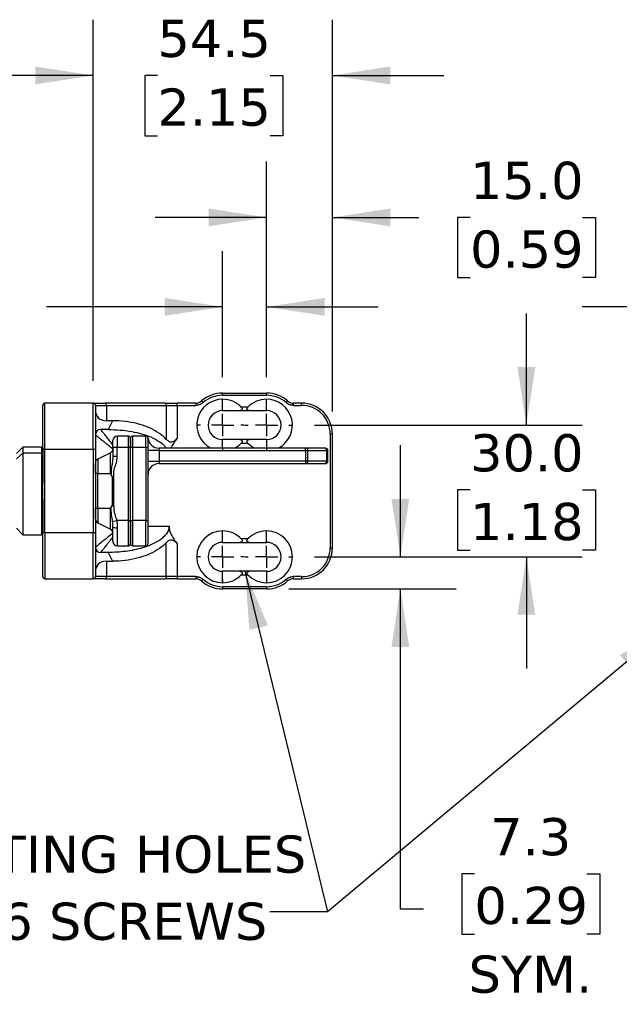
# Model space of a CAD drawing. Header units: millimetres. Extents: x 25 to 1092, y 25 to 838.
# Tile 65 of 81: x 695 to 832, y 461 to 685. Entities that reach past the tile are written whole.
import ezdxf

# ---------------------------------------------------------------- set-up
doc = ezdxf.new("R2010")
doc.units = ezdxf.units.MM
doc.header["$LTSCALE"] = 4
doc.linetypes.add('SLD-Center', pattern=[19.05, 15.24, -1.27, 1.27, -1.27])
doc.linetypes.add('SLD-Solid', pattern=[0])
doc.layers.add('CENTER', color=40, linetype='SLD-Center')
doc.layers.add('DIMENSIONS', color=140, linetype='SLD-Solid', lineweight=25)
doc.layers.add('TEXT', color=140, linetype='SLD-Solid', lineweight=25)
doc.styles.add('SLDTEXTSTYLE0', font='VERDANA.TTF')
doc.styles.get("Standard").update_dxf_attribs({"font": 'VERDANA.TTF'})
doc.dimstyles.new('SLDDIMSTYLE0', dxfattribs={"dimtxt": 8.632031, "dimasz": 13.208, "dimexe": 0, "dimexo": 0.0625, "dimgap": 2.158008, "dimtad": 0, "dimtih": 1, "dimtoh": 1, "dimrnd": 1e-09, "dimzin": 4, "dimdsep": 46, "dimtxsty": 'SLDTEXTSTYLE0', "dimsah": 1, "dimcen": 0.09, "dimadec": 0, "dimazin": 1, "dimtfac": 1, "dimtmove": 0, "dimatfit": 0, "dimfxl": 0, "dimfrac": 2, "dimtolj": 1, "dimtzin": 12, "dimarcsym": 0})
doc.dimstyles.new('SLDDIMSTYLE2', dxfattribs={"dimtxt": 8.632031, "dimasz": 13.208, "dimexe": 0, "dimexo": 0.0625, "dimgap": 2.158008, "dimtad": 0, "dimtih": 1, "dimtoh": 1, "dimrnd": 1e-09, "dimzin": 12, "dimdsep": 46, "dimtxsty": 'SLDTEXTSTYLE0', "dimsah": 1, "dimcen": 0.09, "dimadec": 0, "dimazin": 3, "dimtfac": 1, "dimtmove": 0, "dimatfit": 0, "dimfxl": 0, "dimfrac": 2, "dimtolj": 1, "dimtzin": 12, "dimarcsym": 0})
doc.dimstyles.new('SLDDIMSTYLE3', dxfattribs={"dimtxt": 0.18, "dimasz": 13.208, "dimexe": 0, "dimexo": 0.0625, "dimgap": 0, "dimtad": 0, "dimtih": 1, "dimtoh": 1, "dimdec": 0, "dimrnd": 1e-09, "dimzin": 0, "dimdsep": 46, "dimtxsty": 'Standard', "dimsah": 1, "dimcen": 0.09, "dimadec": 0, "dimazin": 0, "dimtfac": 13.208, "dimtdec": 0, "dimtofl": 0, "dimtmove": 0, "dimatfit": 3, "dimfxl": 0, "dimfrac": 2, "dimtolj": 1, "dimtzin": 0, "dimarcsym": 0})

# ---------------------------------------------------------------- blocks, each defined once
blk = doc.blocks.new('_D')
at = {"layer": 'DIMENSIONS'}
for p, q in [((848.52, 560.96), (848.52, 632.57)), ((876.52, 560.96), (876.52, 632.57)), ((848.52, 619.87), (823.12, 619.87)), ((876.52, 619.87), (920.83, 619.87)), ((932.52, 619.87), (929.62, 619.87)), ((929.62, 619.87), (929.62, 606.15)), ((958.17, 619.87), (961.07, 619.87)), ((961.07, 619.87), (961.07, 606.15)), ((929.62, 606.15), (932.52, 606.15)), ((961.07, 606.15), (958.17, 606.15))]:
    blk.add_line(p, q, dxfattribs=at)
for points in [[(848.52, 619.87), (835.31, 621.9), (835.31, 617.84)], [(876.52, 619.87), (889.73, 617.84), (889.73, 621.9)]]:
    blk.add_solid(points, dxfattribs=at)
at = {"layer": 'DIMENSIONS', "char_height": 8.467, "attachment_point": 1, "style": 'SLDTEXTSTYLE0'}
for s, insert in [('28.0', (932.52, 632.55)), ('1.10', (932.52, 616.9))]:
    blk.add_mtext(s, dxfattribs=dict(at, insert=insert))
blk = doc.blocks.new('_D_6')
at = {"layer": 'DIMENSIONS'}
for p, q in [((810.36, 592.94), (810.36, 618.34)), ((762.08, 592.94), (823.06, 592.94)), ((797.54, 578.19), (794.64, 578.19)), ((794.64, 578.19), (794.64, 564.47)), ((823.19, 578.19), (826.09, 578.19)), ((826.09, 578.19), (826.09, 564.47)), ((762.08, 562.94), (823.06, 562.94)), ((794.64, 564.47), (797.54, 564.47)), ((810.36, 562.94), (810.36, 537.54)), ((826.09, 564.47), (823.19, 564.47))]:
    blk.add_line(p, q, dxfattribs=at)
for points in [[(810.36, 592.94), (812.4, 606.14), (808.33, 606.14)], [(810.36, 562.94), (808.33, 549.73), (812.4, 549.73)]]:
    blk.add_solid(points, dxfattribs=at)
at = {"layer": 'DIMENSIONS', "char_height": 8.467, "attachment_point": 1, "style": 'SLDTEXTSTYLE0'}
for s, insert in [('30.0', (797.54, 590.87)), ('1.18', (797.54, 575.22))]:
    blk.add_mtext(s, dxfattribs=dict(at, insert=insert))
blk = doc.blocks.new('_D_7')
at = {"layer": 'DIMENSIONS'}
for p, q in [((751.16, 603.86), (751.16, 652.94)), ((766.16, 596.02), (766.16, 652.94)), ((751.16, 640.24), (725.76, 640.24)), ((766.16, 640.24), (785.84, 640.24)), ((797.54, 640.24), (794.64, 640.24)), ((794.64, 640.24), (794.64, 626.52)), ((823.19, 640.24), (826.09, 640.24)), ((826.09, 640.24), (826.09, 626.52)), ((794.64, 626.52), (797.54, 626.52)), ((826.09, 626.52), (823.19, 626.52))]:
    blk.add_line(p, q, dxfattribs=at)
for points in [[(751.16, 640.24), (737.95, 642.27), (737.95, 638.21)], [(766.16, 640.24), (779.37, 638.21), (779.37, 642.27)]]:
    blk.add_solid(points, dxfattribs=at)
at = {"layer": 'DIMENSIONS', "char_height": 8.467, "attachment_point": 1, "style": 'SLDTEXTSTYLE0'}
for s, insert in [('15.0', (797.54, 652.92)), ('0.59', (797.54, 637.27))]:
    blk.add_mtext(s, dxfattribs=dict(at, insert=insert))
blk = doc.blocks.new('_D_8')
at = {"layer": 'DIMENSIONS'}
for p, q in [((741.16, 603.86), (741.16, 632.57)), ((751.16, 603.86), (751.16, 632.57)), ((663.67, 619.87), (660.77, 619.87)), ((660.77, 619.87), (660.77, 606.15)), ((689.32, 619.87), (692.22, 619.87)), ((692.22, 619.87), (692.22, 606.15)), ((741.16, 619.87), (701.02, 619.87)), ((751.16, 619.87), (776.56, 619.87)), ((660.77, 606.15), (663.67, 606.15)), ((692.22, 606.15), (689.32, 606.15))]:
    blk.add_line(p, q, dxfattribs=at)
for points in [[(741.16, 619.87), (727.95, 621.9), (727.95, 617.84)], [(751.16, 619.87), (764.37, 617.84), (764.37, 621.9)]]:
    blk.add_solid(points, dxfattribs=at)
at = {"layer": 'DIMENSIONS', "char_height": 8.467, "attachment_point": 1, "style": 'SLDTEXTSTYLE0'}
for s, insert in [('10.0', (663.67, 632.55)), ('0.39', (663.67, 616.9))]:
    blk.add_mtext(s, dxfattribs=dict(at, insert=insert))
blk = doc.blocks.new('_D_9')
at = {"layer": 'DIMENSIONS'}
for p, q in [((711.66, 603.02), (711.66, 685.27)), ((766.16, 596.02), (766.16, 685.27)), ((711.66, 672.57), (686.26, 672.57)), ((726.3, 672.57), (723.41, 672.57)), ((723.41, 672.57), (723.41, 658.86)), ((751.96, 672.57), (754.85, 672.57)), ((754.85, 672.57), (754.85, 658.86)), ((766.16, 672.57), (791.56, 672.57)), ((723.41, 658.86), (726.3, 658.86)), ((754.85, 658.86), (751.96, 658.86))]:
    blk.add_line(p, q, dxfattribs=at)
for points in [[(711.66, 672.57), (698.45, 674.61), (698.45, 670.54)], [(766.16, 672.57), (779.37, 670.54), (779.37, 674.61)]]:
    blk.add_solid(points, dxfattribs=at)
at = {"layer": 'DIMENSIONS', "char_height": 8.467, "attachment_point": 1, "style": 'SLDTEXTSTYLE0'}
for s, insert in [('54.5', (726.3, 685.26)), ('2.15', (726.3, 669.61))]:
    blk.add_mtext(s, dxfattribs=dict(at, insert=insert))
blk = doc.blocks.new('_D_10')
at = {"layer": 'DIMENSIONS'}
for p, q in [((781.66, 562.94), (781.66, 588.34)), ((762.08, 562.94), (794.36, 562.94)), ((756.24, 555.64), (794.36, 555.64)), ((781.66, 482.67), (781.66, 555.64)), ((798.53, 490.75), (795.63, 490.75)), ((795.63, 490.75), (795.63, 477.03)), ((824.18, 490.75), (827.08, 490.75)), ((827.08, 490.75), (827.08, 477.03)), ((786.93, 482.67), (781.66, 482.67)), ((795.63, 477.03), (798.53, 477.03)), ((827.08, 477.03), (824.18, 477.03))]:
    blk.add_line(p, q, dxfattribs=at)
for points in [[(781.66, 562.94), (783.69, 576.14), (779.63, 576.14)], [(781.66, 555.64), (779.63, 542.43), (783.69, 542.43)]]:
    blk.add_solid(points, dxfattribs=at)
at = {"layer": 'DIMENSIONS', "char_height": 8.467, "attachment_point": 1, "style": 'SLDTEXTSTYLE0'}
for s, insert in [('7.3', (802.12, 503.44)), ('0.29', (798.53, 487.78)), ('SYM.', (797.21, 472.13))]:
    blk.add_mtext(s, dxfattribs=dict(at, insert=insert))
blk = doc.blocks.new('SW_NOTE_0_7')
at = {"layer": 'TEXT', "color": 0, "char_height": 8.4667, "attachment_point": 1, "style": 'SLDTEXTSTYLE0'}
for s, insert in [('MOUNTING HOLES', (-99.02, 17.35)), ('FOR M6 SCREWS', (-99.02, 2.06))]:
    blk.add_mtext(s, dxfattribs=dict(at, insert=insert))
blk = doc.blocks.new('SW_NOTE_0_8')
at = {"layer": 'TEXT', "color": 0, "char_height": 8.4667, "attachment_point": 1, "style": 'SLDTEXTSTYLE0'}
for s, insert in [('MOUNTING HOLES', (-99.02, 17.35)), ('FOR M6 SCREWS', (-99.02, 2.06))]:
    blk.add_mtext(s, dxfattribs=dict(at, insert=insert))
blk = doc.blocks.new('SW_CENTERMARKSYMBOL_10')
at = {"layer": 'CENTER', "color": 0}
for p, q in [((0, 5.08), (0, 5.84)), ((0, 0), (0, 2.54)), ((-5.08, 0), (-5.84, 0)), ((0, 0), (-2.54, 0)), ((0, 0), (0, -2.54)), ((0, 0), (2.54, 0)), ((5.08, 0), (5.84, 0)), ((0, -5.08), (0, -5.84))]:
    blk.add_line(p, q, dxfattribs=at)
blk = doc.blocks.new('SW_CENTERMARKSYMBOL_11')
at = {"layer": 'CENTER', "color": 0}
for p, q in [((0, 5.08), (0, 5.84)), ((0, 0), (0, 2.54)), ((-5.08, 0), (-5.84, 0)), ((0, 0), (-2.54, 0)), ((0, 0), (0, -2.54)), ((0, 0), (2.54, 0)), ((5.08, 0), (5.84, 0)), ((0, -5.08), (0, -5.84))]:
    blk.add_line(p, q, dxfattribs=at)
blk = doc.blocks.new('SW_CENTERMARKSYMBOL_12')
at = {"layer": 'CENTER', "color": 0}
for p, q in [((0, 5.08), (0, 5.84)), ((0, 0), (0, 2.54)), ((-5.08, 0), (-5.84, 0)), ((0, 0), (-2.54, 0)), ((0, 0), (0, -2.54)), ((0, 0), (2.54, 0)), ((5.08, 0), (5.84, 0)), ((0, -5.08), (0, -5.84))]:
    blk.add_line(p, q, dxfattribs=at)
blk = doc.blocks.new('SW_CENTERMARKSYMBOL_13')
at = {"layer": 'CENTER', "color": 0}
for p, q in [((0, 5.08), (0, 5.84)), ((0, 0), (0, 2.54)), ((-5.08, 0), (-5.84, 0)), ((0, 0), (-2.54, 0)), ((0, 0), (0, -2.54)), ((0, 0), (2.54, 0)), ((5.08, 0), (5.84, 0)), ((0, -5.08), (0, -5.84))]:
    blk.add_line(p, q, dxfattribs=at)

msp = doc.modelspace()

# ---------------------------------------------------------------- linework, layer by layer
for p, q in [((741.159, 600.237), (751.159, 600.237)), ((741.159, 599.737), (741.159, 600.237)), ((741.159, 599.737), (751.159, 599.737)), ((741.159, 596.237), (741.159, 598.837)), ((751.159, 599.737), (751.159, 600.237)), ((751.159, 596.237), (751.159, 598.837)), ((700.659, 587.437), (700.659, 597.937)), ((711.659, 597.937), (700.659, 597.937)), ((711.659, 587.437), (711.659, 597.937)), ((712.159, 597.437), (714.659, 597.437)), ((728.069, 597.937), (714.409, 597.937)), ((714.659, 597.437), (714.659, 593.937)), ((714.659, 597.437), (728.319, 597.437)), ((728.319, 597.437), (728.319, 589.695)), ((728.319, 597.437), (730.819, 597.437)), ((730.819, 597.437), (730.819, 597.937)), ((735.036, 597.937), (730.819, 597.937)), ((730.819, 597.437), (730.819, 590.004)), ((730.819, 597.437), (735.036, 597.437)), ((735.036, 597.937), (735.036, 597.437)), ((736.682, 598.055), (736.353, 598.431)), ((746.916, 597.037), (745.402, 597.037)), ((755.965, 598.431), (755.636, 598.055)), ((759.159, 597.937), (757.282, 597.937)), ((757.282, 597.437), (757.282, 597.937)), ((757.282, 597.437), (759.159, 597.437)), ((759.159, 597.437), (759.159, 597.937)), ((745.047, 596.237), (747.27, 596.237)), ((716.087, 593.937), (714.659, 593.937)), ((716.087, 593.937), (715.087, 591.937)), ((715.087, 591.937), (713.359, 591.937)), ((717.159, 590.437), (717.159, 587.937)), ((719.659, 590.437), (717.159, 590.437)), ((719.659, 590.437), (719.659, 587.937)), ((720.659, 587.937), (720.659, 590.437)), ((723.659, 590.437), (720.659, 590.437)), ((723.659, 587.937), (723.659, 590.437)), ((765.659, 590.937), (765.659, 564.937)), ((765.659, 590.937), (766.159, 590.937)), ((766.159, 564.937), (766.159, 590.937)), ((695.659, 587.937), (694.159, 586.437)), ((699.859, 587.937), (695.659, 587.937)), ((695.659, 587.937), (695.659, 586.546)), ((700.159, 587.637), (699.859, 587.937)), ((699.859, 587.937), (699.859, 586.546)), ((700.159, 587.437), (700.159, 587.637)), ((716.159, 587.937), (716.159, 585.882)), ((716.159, 587.937), (717.159, 587.937)), ((717.159, 585.882), (717.159, 587.937)), ((717.159, 587.937), (719.659, 587.937)), ((719.659, 587.937), (719.659, 571.237)), ((719.659, 587.937), (720.159, 587.937)), ((720.159, 571.237), (720.159, 587.937)), ((720.159, 587.937), (720.659, 587.937)), ((720.659, 571.237), (720.659, 587.937)), ((720.659, 587.937), (723.659, 587.937)), ((723.659, 587.937), (724.159, 587.937)), ((723.659, 587.937), (723.659, 571.237)), ((724.159, 571.237), (724.159, 587.937)), ((726.659, 587.687), (726.659, 587.187)), ((760.044, 587.687), (726.659, 587.687)), ((729.479, 587.99), (729.376, 587.687)), ((741.159, 587.687), (741.159, 589.637)), ((747.27, 589.637), (745.047, 589.637)), ((745.402, 588.837), (746.916, 588.837)), ((751.159, 589.637), (751.159, 587.687)), ((760.044, 587.187), (760.044, 587.687)), ((764.659, 587.687), (760.432, 587.687)), ((695.659, 586.546), (694.159, 585.255)), ((695.659, 586.546), (695.659, 567.937)), ((699.859, 586.546), (695.659, 586.546)), ((699.859, 586.546), (699.859, 567.937)), ((700.159, 586.288), (699.859, 586.546)), ((700.659, 587.437), (700.159, 587.437)), ((700.159, 587.437), (700.159, 579.896)), ((700.659, 568.437), (700.659, 587.437)), ((700.659, 587.437), (711.659, 587.437)), ((711.659, 587.437), (712.159, 587.437)), ((711.659, 587.437), (711.659, 568.437)), ((712.159, 587.437), (712.159, 581.937)), ((715.606, 586.66), (712.712, 585.213)), ((715.606, 581.937), (715.606, 586.66)), ((716.159, 585.882), (717.159, 585.882)), ((726.659, 587.187), (724.159, 587.187)), ((726.659, 587.187), (726.659, 584.687)), ((726.659, 587.187), (760.044, 587.187)), ((760.044, 587.187), (760.562, 587.187)), ((760.044, 587.187), (760.044, 584.687)), ((760.562, 584.687), (760.562, 587.187)), ((760.562, 587.187), (764.788, 587.187)), ((764.788, 587.187), (764.788, 584.687)), ((764.788, 587.187), (765.159, 587.187)), ((765.159, 584.687), (765.159, 587.187)), ((712.712, 585.213), (712.712, 581.937)), ((724.159, 584.687), (726.659, 584.687)), ((726.659, 584.687), (726.659, 584.187)), ((760.044, 584.687), (726.659, 584.687)), ((726.659, 584.187), (760.044, 584.187)), ((760.044, 584.687), (760.044, 584.187)), ((760.562, 584.687), (760.044, 584.687)), ((760.432, 584.187), (764.659, 584.187)), ((764.788, 584.687), (760.562, 584.687)), ((765.159, 584.687), (764.788, 584.687)), ((712.712, 581.937), (712.159, 581.937)), ((712.159, 581.937), (712.159, 573.937)), ((712.712, 573.937), (712.712, 581.937)), ((712.712, 581.937), (715.606, 581.937)), ((715.948, 581.289), (715.948, 574.584)), ((716.395, 574.543), (716.395, 581.33)), ((700.159, 575.937), (700.159, 579.937)), ((700.159, 575.977), (700.159, 568.437)), ((712.712, 573.937), (712.159, 573.937)), ((712.159, 573.937), (712.159, 568.437)), ((715.606, 573.937), (712.712, 573.937)), ((712.712, 573.937), (712.712, 570.66)), ((715.606, 569.213), (715.606, 573.937)), ((712.712, 570.66), (715.606, 569.213)), ((716.077, 571.015), (716.995, 571.237)), ((719.659, 571.237), (716.995, 571.237)), ((719.659, 571.237), (719.659, 565.437)), ((719.659, 571.237), (720.159, 571.237)), ((720.159, 571.237), (720.659, 571.237)), ((720.659, 565.441), (720.659, 571.237)), ((723.659, 571.237), (720.659, 571.237)), ((723.659, 565.441), (723.659, 571.237)), ((723.659, 571.237), (724.159, 571.237)), ((724.159, 569.937), (728.944, 569.937)), ((694.159, 569.437), (695.659, 567.937)), ((695.659, 567.937), (699.859, 567.937)), ((699.859, 567.937), (700.159, 568.237)), ((700.159, 568.237), (700.159, 568.437)), ((700.659, 568.437), (700.159, 568.437)), ((700.659, 568.437), (700.659, 557.937)), ((711.659, 568.437), (700.659, 568.437)), ((711.659, 557.937), (711.659, 568.437)), ((712.159, 568.437), (711.659, 568.437)), ((717.159, 569.468), (717.159, 565.437)), ((741.159, 566.237), (741.159, 568.837)), ((751.159, 566.237), (751.159, 568.837)), ((717.159, 565.437), (719.659, 565.437)), ((720.659, 565.441), (723.659, 565.441)), ((720.659, 565.441), (723.659, 565.441)), ((720.659, 565.441), (720.659, 565.441)), ((723.659, 565.441), (723.659, 565.441)), ((728.319, 558.437), (728.319, 566.178)), ((730.819, 565.869), (730.819, 558.437)), ((745.047, 566.237), (747.27, 566.237)), ((746.916, 567.037), (745.402, 567.037)), ((715.087, 563.937), (713.359, 563.937)), ((715.087, 563.937), (716.087, 561.937)), ((765.659, 564.937), (766.159, 564.937)), ((714.659, 561.937), (714.659, 558.437)), ((714.659, 561.937), (716.087, 561.937)), ((714.659, 558.437), (712.159, 558.437)), ((728.319, 558.437), (714.659, 558.437)), ((730.819, 558.437), (728.319, 558.437)), ((730.819, 558.437), (730.819, 557.937)), ((735.036, 558.437), (730.819, 558.437)), ((735.036, 558.437), (735.036, 557.937)), ((741.159, 557.037), (741.159, 559.637)), ((747.27, 559.637), (745.047, 559.637)), ((745.402, 558.837), (746.916, 558.837)), ((751.159, 559.637), (751.159, 557.037)), ((759.159, 558.437), (757.282, 558.437)), ((757.282, 557.937), (757.282, 558.437)), ((759.159, 558.437), (759.159, 557.937)), ((700.659, 557.937), (711.659, 557.937)), ((714.409, 557.937), (728.069, 557.937)), ((730.819, 557.937), (735.036, 557.937)), ((736.353, 557.442), (736.682, 557.818)), ((755.636, 557.818), (755.965, 557.442)), ((757.282, 557.937), (759.159, 557.937)), ((751.159, 556.137), (741.159, 556.137)), ((741.159, 556.137), (741.159, 555.637)), ((751.159, 555.637), (741.159, 555.637)), ((751.159, 556.137), (751.159, 555.637))]:
    msp.add_line(p, q)
at = {"flags": 128}
for points in [[(714.659, 597.437), (714.654, 597.534), (714.64, 597.628), (714.617, 597.715), (714.586, 597.79), (714.548, 597.852), (714.505, 597.899), (714.458, 597.927), (714.409, 597.937)], [(728.319, 597.437), (728.314, 597.534), (728.3, 597.628), (728.277, 597.715), (728.246, 597.79), (728.208, 597.852), (728.165, 597.899), (728.118, 597.927), (728.069, 597.937)], [(712.452, 570.819), (712.542, 570.753), (712.641, 570.696)], [(717.159, 569.468), (716.964, 569.473), (716.776, 569.491), (716.603, 569.519), (716.452, 569.557), (716.327, 569.603), (716.235, 569.656), (716.178, 569.713), (716.159, 569.773)], [(714.659, 558.437), (714.654, 558.339), (714.64, 558.245), (714.617, 558.159), (714.586, 558.083), (714.548, 558.021), (714.505, 557.975), (714.458, 557.946), (714.409, 557.937)], [(728.319, 558.437), (728.314, 558.339), (728.3, 558.245), (728.277, 558.159), (728.246, 558.083), (728.208, 558.021), (728.165, 557.975), (728.118, 557.946), (728.069, 557.937)]]:
    msp.add_lwpolyline(points, dxfattribs=at)
for centre, radius, start, end in [((741.159, 592.937), 5.9, 90, 242.85196), ((741.159, 592.937), 7.3, 90, 131.17622), ((741.159, 592.937), 5.9, 44.02046, 90), ((751.159, 592.937), 5.9, 90, 135.97954), ((751.159, 592.937), 7.3, 48.82378, 90), ((751.159, 592.937), 5.9, 297.14804, 90), ((700.659, 597.437), 0.5, 90, 180), ((711.659, 597.437), 0.5, 0, 90), ((735.036, 599.937), 2, 270, 311.17622), ((757.282, 599.937), 2, 228.82378, 270), ((759.159, 590.937), 7, 0, 90), ((741.159, 592.937), 3.3, 90, 270), ((751.159, 592.937), 3.3, 270, 90), ((713.359, 590.737), 1.2, 90, 180), ((717.159, 589.437), 1, 90, 180), ((719.659, 589.937), 0.5, 0, 90), ((720.659, 589.937), 0.5, 90, 180), ((723.659, 589.937), 0.5, 0, 90), ((726.659, 590.187), 2.5, 184.78019, 270), ((715.159, 587.555), 1, 296.56505, 0), ((741.159, 592.937), 5.9, 297.14804, 315.97954), ((751.159, 592.937), 5.9, 224.02046, 242.85196), ((759.982, 587.303), 0.592, 348.63095, 40.39069), ((764.208, 587.303), 0.592, 348.63095, 40.39069), ((764.659, 587.187), 0.5, 0, 90), ((713.159, 584.319), 1, 116.56505, 180), ((713.086, 584.289), 0.994, 116.58115, 158.84534), ((726.659, 581.687), 2.5, 90, 180), ((759.982, 584.57), 0.592, 319.60931, 11.36905), ((764.208, 584.57), 0.592, 319.60931, 11.36905), ((764.659, 584.687), 0.5, 270, 0), ((713.159, 571.555), 1, 180, 243.43495), ((713.086, 571.585), 0.995, 201.1657, 230.38762), ((715.159, 568.319), 1, 0, 63.43495), ((741.159, 562.937), 5.9, 90, 270), ((741.159, 562.937), 5.9, 44.02046, 90), ((751.159, 562.937), 5.9, 90, 135.97954), ((751.159, 562.937), 5.9, 270, 90), ((713.359, 565.137), 1.2, 180, 270), ((717.159, 566.437), 1, 180, 270), ((719.659, 565.937), 0.5, 270, 0), ((720.659, 565.941), 0.5, 180, 270), ((720.659, 565.941), 0.5, 180.02108, 270.02106), ((723.659, 565.941), 0.5, 270, 0), ((723.659, 565.941), 0.5, 269.97894, 359.97892), ((741.159, 562.937), 3.3, 90, 270), ((751.159, 562.937), 3.3, 270, 90), ((759.159, 564.937), 7, 270, 0), ((700.659, 558.437), 0.5, 180, 270), ((711.659, 558.437), 0.5, 270, 0), ((741.159, 562.937), 5.9, 270, 315.97954), ((751.159, 562.937), 5.9, 224.02046, 270), ((735.036, 555.937), 2, 48.82378, 90), ((741.159, 562.937), 7.3, 228.82378, 270), ((751.159, 562.937), 7.3, 270, 311.17622), ((757.282, 555.937), 2, 90, 131.17622)]:
    msp.add_arc(centre, radius, start, end)
for centre, major_axis, start_param, end_param in [((717.159, 598.937), (4.33, 4.33), 2.6179939, 3.6651914), ((717.159, 556.937), (-4.33, 4.33), 5.7595865, 6.8067841)]:
    msp.add_ellipse(centre, major_axis=major_axis, ratio=0.5773503, start_param=start_param, end_param=end_param)
for points in [[(741.159, 599.737), (739.512, 599.737), (737.921, 599.139), (736.682, 598.055)], [(755.636, 598.055), (754.396, 599.139), (752.806, 599.737), (751.159, 599.737)], [(711.659, 597.937), (711.659, 597.937), (712.707, 597.937), (714.409, 597.937)], [(728.069, 597.937), (728.905, 597.937), (729.854, 597.937), (730.819, 597.937)], [(720.159, 589.937), (720.159, 589.937), (720.159, 589.041), (720.159, 587.937)], [(724.159, 589.937), (724.159, 589.961), (724.168, 589.978), (724.168, 589.978)], [(724.159, 587.937), (724.159, 589.041), (724.159, 589.937), (724.159, 589.937)], [(716.159, 587.937), (716.159, 588.765), (716.159, 589.437), (716.159, 589.437)], [(760.432, 587.687), (760.306, 587.687), (760.175, 587.687), (760.044, 587.687)], [(712.159, 581.937), (712.159, 583.251), (712.159, 584.319), (712.159, 584.319)], [(760.044, 584.187), (760.175, 584.187), (760.306, 584.187), (760.432, 584.187)], [(715.606, 573.937), (715.659, 574.071), (715.709, 574.207), (715.757, 574.346)], [(716.159, 569.773), (716.159, 570.158), (716.137, 570.571), (716.077, 571.015)], [(714.409, 557.937), (712.707, 557.937), (711.659, 557.937), (711.659, 557.937)], [(730.819, 557.937), (729.854, 557.937), (728.905, 557.937), (728.069, 557.937)], [(736.682, 557.818), (737.921, 556.734), (739.512, 556.137), (741.159, 556.137)], [(751.159, 556.137), (752.806, 556.137), (754.396, 556.734), (755.636, 557.818)]]:
    msp.add_open_spline(points, degree=3)
for points, knots in [([(700.159, 587.437), (700.159, 590.089), (700.159, 592.632), (700.159, 596.383), (700.159, 597.437), (700.159, 597.437)], [0, 0, 0, 0, 0.5, 0.5, 1, 1, 1, 1]), ([(712.159, 597.437), (712.159, 597.436), (712.159, 597.434), (712.159, 597.42), (712.159, 597.397), (712.159, 597.364), (712.159, 597.322), (712.159, 597.234), (712.159, 597.063), (712.159, 596.745), (712.159, 596.331), (712.159, 595.644), (712.159, 594.558), (712.159, 593.221), (712.159, 592.045), (712.159, 591.136), (712.159, 590.205), (712.159, 589.376), (712.159, 588.654), (712.159, 588.047), (712.159, 587.64), (712.159, 587.437)], [0, 0, 0, 0, 0.0194533, 0.0388722, 0.0582749, 0.0776795, 0.0971041, 0.1165667, 0.1783135, 0.2400936, 0.3044146, 0.3687691, 0.5000067, 0.6312443, 0.6955653, 0.7599198, 0.8216665, 0.8834467, 0.9223145, 0.9611172, 1, 1, 1, 1]), ([(736.682, 598.055), (736.644, 598.023), (736.567, 597.958), (736.446, 597.87), (736.32, 597.79), (736.19, 597.717), (736.055, 597.652), (735.87, 597.576), (735.631, 597.502), (735.336, 597.447), (735.136, 597.44), (735.036, 597.437)], [0, 0, 0, 0, 0.0838127, 0.1670394, 0.2499799, 0.3329371, 0.4162138, 0.5001092, 0.6670773, 0.8328992, 1, 1, 1, 1]), ([(745.402, 597.037), (745.491, 596.944), (745.567, 596.836), (745.617, 596.664), (745.621, 596.608), (745.606, 596.506), (745.586, 596.461), (745.532, 596.387), (745.498, 596.357), (745.421, 596.308), (745.379, 596.29), (745.246, 596.247), (745.149, 596.237), (745.047, 596.237)], [0, 0, 0, 0, 0.25, 0.25, 0.375, 0.375, 0.5, 0.5, 0.625, 0.625, 0.75, 0.75, 1, 1, 1, 1]), ([(747.27, 596.237), (747.169, 596.237), (747.073, 596.247), (746.896, 596.303), (746.813, 596.349), (746.732, 596.461), (746.712, 596.505), (746.697, 596.607), (746.701, 596.664), (746.734, 596.777), (746.761, 596.834), (746.83, 596.94), (746.871, 596.99), (746.916, 597.037)], [0, 0, 0, 0, 0.25, 0.25, 0.5, 0.5, 0.625, 0.625, 0.75, 0.75, 0.875, 0.875, 1, 1, 1, 1]), ([(757.282, 597.437), (757.232, 597.438), (757.132, 597.439), (756.982, 597.453), (756.835, 597.475), (756.689, 597.506), (756.544, 597.546), (756.355, 597.611), (756.127, 597.713), (755.868, 597.865), (755.713, 597.992), (755.636, 598.055)], [0, 0, 0, 0, 0.0838127, 0.1670394, 0.2499799, 0.3329371, 0.4162138, 0.5001092, 0.6670773, 0.8328992, 1, 1, 1, 1]), ([(765.659, 590.937), (765.659, 592.661), (764.974, 594.314), (762.536, 596.752), (760.883, 597.437), (759.159, 597.437)], [0, 0, 0, 0, 0.5, 0.5, 1, 1, 1, 1]), ([(741.159, 596.237), (741.528, 596.237), (741.885, 596.237), (742.41, 596.237), (742.582, 596.237), (742.915, 596.237), (743.077, 596.237), (743.556, 596.237), (743.863, 596.237), (744.464, 596.237), (744.758, 596.237), (745.047, 596.237)], [0, 0, 0, 0, 0.25, 0.25, 0.375, 0.375, 0.5, 0.5, 0.75, 0.75, 1, 1, 1, 1]), ([(747.27, 596.237), (747.56, 596.237), (747.853, 596.237), (748.453, 596.237), (748.76, 596.237), (749.239, 596.237), (749.402, 596.237), (749.736, 596.237), (749.909, 596.237), (750.432, 596.237), (750.789, 596.237), (751.159, 596.237)], [0, 0, 0, 0, 0.25, 0.25, 0.5, 0.5, 0.625, 0.625, 0.75, 0.75, 1, 1, 1, 1]), ([(728.319, 589.695), (728.209, 589.815), (728.093, 589.933), (727.483, 590.521), (726.909, 590.963), (725.616, 591.771), (724.897, 592.136), (723.345, 592.773), (722.513, 593.046), (720.768, 593.487), (719.856, 593.655), (717.992, 593.88), (717.039, 593.937), (716.087, 593.937)], [4.712389, 4.712389, 4.712389, 4.712389, 4.7632848, 4.7632848, 4.9694519, 4.9694519, 5.1756189, 5.1756189, 5.3817859, 5.3817859, 5.5879529, 5.5879529, 5.7941199, 5.7941199, 5.7941199, 5.7941199]), ([(712.159, 590.737), (712.18, 590.72), (712.222, 590.686), (712.564, 590.413), (713.016, 590.05), (713.493, 589.67), (713.944, 589.309), (714.5, 588.863), (715.181, 588.318), (715.748, 587.866), (716.089, 587.592), (716.159, 587.537)], [0, 0, 0, 0, 0.1375571, 0.2797781, 0.4354792, 0.5190941, 0.6068103, 0.7151524, 0.8349219, 0.9663183, 1, 1, 1, 1]), ([(716.159, 588.437), (715.93, 588.724), (715.434, 589.345), (714.743, 590.206), (714.128, 590.976), (713.682, 591.532), (713.41, 591.874), (713.376, 591.916), (713.359, 591.937)], [0, 0, 0, 0, 0.15628125, 0.33813971, 0.52481825, 0.69471782, 0.84990126, 1, 1, 1, 1]), ([(715.087, 591.937), (715.987, 591.916), (717.786, 591.874), (720.319, 591.525), (722.671, 591.013), (724.829, 590.297), (726.553, 589.345), (727.751, 588.481), (728.138, 587.886), (728.268, 587.687)], [0, 0, 0, 0, 0.1910519, 0.3820594, 0.5412753, 0.7006621, 0.8586296, 0.9525321, 1, 1, 1, 1]), ([(720.159, 587.937), (720.159, 587.979), (720.159, 588.063), (720.159, 588.188), (720.159, 588.312), (720.159, 588.434), (720.159, 588.555), (720.159, 588.762), (720.159, 589.043), (720.159, 589.36), (720.159, 589.621), (720.159, 589.785), (720.159, 589.879), (720.159, 589.928), (720.159, 589.934), (720.159, 589.937)], [0, 0, 0, 0, 0.0402761, 0.0802426, 0.1200582, 0.159883, 0.1998773, 0.2401994, 0.3700431, 0.5000574, 0.6299012, 0.7599156, 0.8401208, 0.919721, 1, 1, 1, 1]), ([(730.819, 590.004), (730.657, 589.795), (730.485, 589.595), (730.186, 589.335), (730.08, 589.255), (729.853, 589.125), (729.73, 589.076), (729.476, 589.031), (729.348, 589.037), (729.102, 589.097), (728.988, 589.15), (728.775, 589.278), (728.676, 589.355), (728.49, 589.517), (728.403, 589.604), (728.319, 589.695)], [0, 0, 0, 0, 0.25, 0.25, 0.375, 0.375, 0.5, 0.5, 0.625, 0.625, 0.75, 0.75, 0.875, 0.875, 1, 1, 1, 1]), ([(730.819, 590.004), (730.572, 589.685), (730.332, 589.36), (729.878, 588.692), (729.664, 588.35), (729.479, 587.99)], [0, 0, 0, 0, 0.5, 0.5, 1, 1, 1, 1]), ([(745.047, 589.637), (744.758, 589.637), (744.465, 589.637), (743.865, 589.637), (743.558, 589.637), (743.079, 589.637), (742.916, 589.637), (742.582, 589.637), (742.409, 589.637), (741.886, 589.637), (741.528, 589.637), (741.159, 589.637)], [0, 0, 0, 0, 0.25, 0.25, 0.5, 0.5, 0.625, 0.625, 0.75, 0.75, 1, 1, 1, 1]), ([(745.047, 589.637), (745.149, 589.637), (745.245, 589.626), (745.422, 589.57), (745.504, 589.524), (745.586, 589.413), (745.605, 589.368), (745.621, 589.267), (745.617, 589.21), (745.584, 589.096), (745.556, 589.039), (745.488, 588.933), (745.446, 588.883), (745.402, 588.837)], [0, 0, 0, 0, 0.25, 0.25, 0.5, 0.5, 0.625, 0.625, 0.75, 0.75, 0.875, 0.875, 1, 1, 1, 1]), ([(746.916, 588.837), (746.827, 588.929), (746.751, 589.037), (746.701, 589.209), (746.697, 589.266), (746.712, 589.367), (746.732, 589.412), (746.786, 589.486), (746.82, 589.517), (746.896, 589.565), (746.938, 589.584), (747.072, 589.626), (747.169, 589.637), (747.27, 589.637)], [0, 0, 0, 0, 0.25, 0.25, 0.375, 0.375, 0.5, 0.5, 0.625, 0.625, 0.75, 0.75, 1, 1, 1, 1]), ([(751.159, 589.637), (750.79, 589.637), (750.432, 589.637), (749.908, 589.637), (749.736, 589.637), (749.403, 589.637), (749.24, 589.637), (748.762, 589.637), (748.455, 589.637), (747.854, 589.637), (747.56, 589.637), (747.27, 589.637)], [0, 0, 0, 0, 0.25, 0.25, 0.375, 0.375, 0.5, 0.5, 0.75, 0.75, 1, 1, 1, 1]), ([(716.159, 585.882), (716.159, 585.605), (716.134, 585.315), (716.057, 584.692), (716.004, 584.359), (715.893, 583.641), (715.833, 583.255), (715.773, 582.633), (715.758, 582.419), (715.744, 581.979), (715.746, 581.75), (715.757, 581.527)], [0, 0, 0, 0, 0.25, 0.25, 0.5, 0.5, 0.75, 0.75, 0.875, 0.875, 1, 1, 1, 1]), ([(716.395, 581.33), (716.358, 581.523), (716.335, 581.724), (716.334, 582.12), (716.353, 582.314), (716.456, 582.884), (716.579, 583.253), (716.817, 583.991), (716.934, 584.361), (717.104, 585.112), (717.159, 585.492), (717.159, 585.882)], [0, 0, 0, 0, 0.125, 0.125, 0.25, 0.25, 0.5, 0.5, 0.75, 0.75, 1, 1, 1, 1]), ([(712.452, 585.055), (712.412, 585.051), (712.353, 585.046), (712.206, 584.81), (712.159, 584.735)], [0, 0, 0, 0, 0.6786257, 1, 1, 1, 1]), ([(715.606, 581.937), (715.633, 581.867), (715.685, 581.731), (715.733, 581.594), (715.757, 581.527)], [0, 0, 0, 0, 0.51309023, 1, 1, 1, 1]), ([(715.757, 581.527), (715.767, 581.5), (715.786, 581.448), (715.823, 581.38), (715.863, 581.328), (715.905, 581.293), (715.934, 581.29), (715.948, 581.289)], [0, 0, 0, 0, 0.2643993, 0.4988694, 0.7078574, 0.8688348, 1, 1, 1, 1]), ([(715.948, 581.289), (715.979, 581.292), (716.044, 581.298), (716.152, 581.307), (716.27, 581.318), (716.352, 581.326), (716.395, 581.33)], [0, 0, 0, 0, 0.2229365, 0.4649144, 0.724611, 1, 1, 1, 1]), ([(716.077, 571.015), (716.017, 571.468), (715.927, 571.966), (715.816, 572.8), (715.783, 573.092), (715.754, 573.551), (715.748, 573.707), (715.746, 574.026), (715.749, 574.188), (715.757, 574.346)], [0, 0, 0, 0, 0.5, 0.5, 0.75, 0.75, 0.875, 0.875, 1, 1, 1, 1]), ([(715.948, 574.584), (715.94, 574.584), (715.924, 574.584), (715.899, 574.573), (715.875, 574.555), (715.85, 574.529), (715.819, 574.487), (715.786, 574.426), (715.767, 574.374), (715.757, 574.346)], [0, 0, 0, 0, 0.07688607, 0.16088721, 0.25717538, 0.36956863, 0.50083723, 0.73510566, 1, 1, 1, 1]), ([(715.948, 574.584), (715.977, 574.582), (716.04, 574.576), (716.146, 574.566), (716.265, 574.555), (716.35, 574.547), (716.395, 574.543)], [0, 0, 0, 0, 0.2116811, 0.44891162, 0.71168677, 1, 1, 1, 1]), ([(716.395, 574.543), (716.368, 574.402), (716.349, 574.259), (716.331, 573.969), (716.333, 573.825), (716.37, 573.401), (716.433, 573.127), (716.587, 572.585), (716.677, 572.317), (716.848, 571.779), (716.93, 571.509), (716.995, 571.237)], [0, 0, 0, 0, 0.125, 0.125, 0.25, 0.25, 0.5, 0.5, 0.75, 0.75, 1, 1, 1, 1]), ([(712.159, 571.555), (712.159, 571.556), (712.159, 571.557), (712.159, 571.572), (712.159, 571.595), (712.159, 571.628), (712.159, 571.67), (712.159, 571.758), (712.159, 571.931), (712.159, 572.241), (712.159, 572.619), (712.159, 572.999), (712.159, 573.343), (712.159, 573.637), (712.159, 573.837), (712.159, 573.937)], [0, 0, 0, 0, 0.0402799, 0.0802487, 0.120065, 0.1598891, 0.1998812, 0.2401997, 0.3700571, 0.5000577, 0.6299151, 0.7599159, 0.8401269, 0.9197271, 1, 1, 1, 1]), ([(712.159, 571.139), (712.206, 571.063), (712.354, 570.828), (712.412, 570.823), (712.452, 570.819)], [0, 0, 0, 0, 0.3211488, 1, 1, 1, 1]), ([(728.944, 569.937), (728.944, 569.752), (728.924, 569.571), (728.849, 569.216), (728.793, 569.04), (728.655, 568.707), (728.573, 568.549), (728.387, 568.246), (728.283, 568.1), (727.951, 567.688), (727.704, 567.444), (727.179, 566.996), (726.899, 566.792), (726.04, 566.234), (725.438, 565.93), (724.201, 565.402), (723.563, 565.178), (721.644, 564.608), (720.348, 564.355), (717.734, 564.018), (716.416, 563.937), (715.087, 563.937)], [0, 0, 0, 0, 0.03125, 0.03125, 0.0625, 0.0625, 0.09375, 0.09375, 0.125, 0.125, 0.1875, 0.1875, 0.25, 0.25, 0.375, 0.375, 0.5, 0.5, 0.75, 0.75, 1, 1, 1, 1]), ([(716.159, 566.437), (716.159, 566.437), (716.159, 566.76), (716.159, 567.959), (716.159, 568.804), (716.159, 569.773)], [0, 0, 0, 0, 0.5, 0.5, 1, 1, 1, 1]), ([(716.995, 571.237), (717.009, 571.168), (717.035, 571.028), (717.068, 570.816), (717.096, 570.6), (717.119, 570.379), (717.137, 570.155), (717.15, 569.928), (717.157, 569.698), (717.158, 569.545), (717.159, 569.468)], [0, 0, 0, 0, 0.1165521, 0.2353553, 0.3564969, 0.4800592, 0.6061197, 0.7347515, 0.8660234, 1, 1, 1, 1]), ([(720.159, 571.237), (720.159, 569.831), (720.159, 568.483), (720.159, 566.495), (720.159, 565.937), (720.159, 565.937)], [0, 0, 0, 0, 0.5, 0.5, 1, 1, 1, 1]), ([(720.159, 565.941), (720.159, 565.944), (720.159, 565.952), (720.159, 565.973), (720.159, 566.004), (720.159, 566.043), (720.159, 566.09), (720.159, 566.147), (720.159, 566.212), (720.159, 566.286), (720.159, 566.406), (720.159, 566.591), (720.159, 566.868), (720.159, 567.19), (720.159, 567.555), (720.159, 567.957), (720.159, 568.39), (720.159, 568.847), (720.159, 569.285), (720.159, 569.696), (720.159, 570.074), (720.159, 570.457), (720.159, 570.845), (720.159, 571.106), (720.159, 571.237)], [0, 0, 0, 0, 0.0269313, 0.0537064, 0.0803698, 0.1069666, 0.1335422, 0.1601423, 0.1868121, 0.2135968, 0.2405409, 0.3047302, 0.3689852, 0.4344695, 0.5000181, 0.5655023, 0.6310509, 0.6952403, 0.7594953, 0.8078502, 0.855814, 0.9036502, 0.9516244, 1, 1, 1, 1]), ([(724.159, 565.941), (724.159, 565.993), (724.159, 566.574), (724.159, 568.549), (724.159, 569.866), (724.159, 571.237)], [0, 0, 0, 0, 0.5, 0.5, 1, 1, 1, 1]), ([(728.944, 569.937), (728.944, 569.576), (728.989, 569.225), (729.175, 568.539), (729.315, 568.204), (729.479, 567.884)], [0, 0, 0, 0, 0.5, 0.5, 1, 1, 1, 1]), ([(700.159, 558.437), (700.159, 558.437), (700.159, 559.49), (700.159, 563.241), (700.159, 565.785), (700.159, 568.437)], [0, 0, 0, 0, 0.5, 0.5, 1, 1, 1, 1]), ([(712.159, 568.437), (712.159, 568.335), (712.159, 568.132), (712.159, 567.827), (712.159, 567.523), (712.159, 567.22), (712.159, 566.918), (712.159, 566.399), (712.159, 565.669), (712.159, 564.737), (712.159, 563.829), (712.159, 562.653), (712.159, 561.315), (712.159, 560.229), (712.159, 559.542), (712.159, 559.129), (712.159, 558.811), (712.159, 558.616), (712.159, 558.505), (712.159, 558.447), (712.159, 558.44), (712.159, 558.437)], [0, 0, 0, 0, 0.0194533, 0.0388722, 0.0582749, 0.0776795, 0.0971041, 0.1165667, 0.1783135, 0.2400936, 0.3044146, 0.3687691, 0.5000067, 0.6312443, 0.6955653, 0.7599198, 0.8216665, 0.8834467, 0.9223145, 0.9611172, 1, 1, 1, 1]), ([(716.159, 568.337), (716.089, 568.281), (715.621, 567.906), (714.846, 567.288), (713.888, 566.519), (713.12, 565.906), (712.564, 565.46), (712.222, 565.187), (712.18, 565.153), (712.159, 565.137)], [0, 0, 0, 0, 0.0336991, 0.2263674, 0.3931192, 0.5642907, 0.720077, 0.8623697, 1, 1, 1, 1]), ([(713.359, 563.937), (713.376, 563.957), (713.41, 564), (713.682, 564.341), (714.045, 564.794), (714.426, 565.27), (714.786, 565.721), (715.233, 566.278), (715.701, 566.863), (716.026, 567.27), (716.159, 567.436)], [0, 0, 0, 0, 0.14991993, 0.30492304, 0.47461767, 0.56574738, 0.66134709, 0.77942634, 0.90996004, 1, 1, 1, 1]), ([(729.479, 567.884), (729.664, 567.524), (729.878, 567.181), (730.332, 566.513), (730.572, 566.188), (730.819, 565.869)], [0, 0, 0, 0, 0.5, 0.5, 1, 1, 1, 1]), ([(728.319, 566.178), (728.209, 566.059), (728.093, 565.94), (727.483, 565.352), (726.909, 564.91), (725.616, 564.103), (724.897, 563.738), (723.345, 563.1), (722.513, 562.828), (720.768, 562.387), (719.856, 562.219), (717.992, 561.994), (717.039, 561.937), (716.087, 561.937)], [-1.5707963, -1.5707963, -1.5707963, -1.5707963, -1.5199016, -1.5199016, -1.3137346, -1.3137346, -1.1075676, -1.1075676, -0.9014006, -0.9014006, -0.6952336, -0.6952336, -0.4890665, -0.4890665, -0.4890665, -0.4890665]), ([(728.319, 566.178), (728.403, 566.269), (728.49, 566.357), (728.677, 566.52), (728.776, 566.596), (728.989, 566.724), (729.104, 566.777), (729.349, 566.837), (729.479, 566.842), (729.732, 566.797), (729.855, 566.747), (730.082, 566.618), (730.188, 566.538), (730.485, 566.277), (730.657, 566.078), (730.819, 565.869)], [0, 0, 0, 0, 0.125, 0.125, 0.25, 0.25, 0.375, 0.375, 0.5, 0.5, 0.625, 0.625, 0.75, 0.75, 1, 1, 1, 1]), ([(741.159, 566.237), (741.528, 566.237), (741.885, 566.237), (742.41, 566.237), (742.582, 566.237), (742.915, 566.237), (743.077, 566.237), (743.556, 566.237), (743.863, 566.237), (744.464, 566.237), (744.758, 566.237), (745.047, 566.237)], [0, 0, 0, 0, 0.25, 0.25, 0.375, 0.375, 0.5, 0.5, 0.75, 0.75, 1, 1, 1, 1]), ([(745.402, 567.037), (745.491, 566.944), (745.567, 566.836), (745.617, 566.664), (745.621, 566.608), (745.606, 566.506), (745.586, 566.461), (745.532, 566.387), (745.498, 566.357), (745.421, 566.308), (745.379, 566.29), (745.246, 566.247), (745.149, 566.237), (745.047, 566.237)], [0, 0, 0, 0, 0.25, 0.25, 0.375, 0.375, 0.5, 0.5, 0.625, 0.625, 0.75, 0.75, 1, 1, 1, 1]), ([(747.27, 566.237), (747.169, 566.237), (747.073, 566.247), (746.896, 566.303), (746.813, 566.349), (746.732, 566.461), (746.712, 566.505), (746.697, 566.607), (746.701, 566.664), (746.734, 566.777), (746.761, 566.834), (746.83, 566.94), (746.871, 566.99), (746.916, 567.037)], [0, 0, 0, 0, 0.25, 0.25, 0.5, 0.5, 0.625, 0.625, 0.75, 0.75, 0.875, 0.875, 1, 1, 1, 1]), ([(747.27, 566.237), (747.56, 566.237), (747.853, 566.237), (748.453, 566.237), (748.76, 566.237), (749.239, 566.237), (749.402, 566.237), (749.736, 566.237), (749.909, 566.237), (750.432, 566.237), (750.789, 566.237), (751.159, 566.237)], [0, 0, 0, 0, 0.25, 0.25, 0.5, 0.5, 0.625, 0.625, 0.75, 0.75, 1, 1, 1, 1]), ([(759.159, 558.437), (760.883, 558.437), (762.536, 559.122), (764.974, 561.559), (765.659, 563.213), (765.659, 564.937)], [0, 0, 0, 0, 0.5, 0.5, 1, 1, 1, 1]), ([(735.036, 558.437), (735.086, 558.436), (735.186, 558.434), (735.335, 558.42), (735.483, 558.398), (735.629, 558.367), (735.773, 558.327), (735.963, 558.262), (736.191, 558.161), (736.45, 558.008), (736.604, 557.882), (736.682, 557.818)], [0, 0, 0, 0, 0.0838127, 0.1670394, 0.2499799, 0.3329371, 0.4162138, 0.5001092, 0.6670773, 0.8328992, 1, 1, 1, 1]), ([(745.047, 559.637), (744.758, 559.637), (744.465, 559.637), (743.865, 559.637), (743.558, 559.637), (743.079, 559.637), (742.916, 559.637), (742.582, 559.637), (742.409, 559.637), (741.886, 559.637), (741.528, 559.637), (741.159, 559.637)], [0, 0, 0, 0, 0.25, 0.25, 0.5, 0.5, 0.625, 0.625, 0.75, 0.75, 1, 1, 1, 1]), ([(745.047, 559.637), (745.149, 559.637), (745.245, 559.626), (745.422, 559.57), (745.504, 559.524), (745.586, 559.413), (745.605, 559.368), (745.621, 559.267), (745.617, 559.21), (745.584, 559.096), (745.556, 559.039), (745.488, 558.933), (745.446, 558.883), (745.402, 558.837)], [0, 0, 0, 0, 0.25, 0.25, 0.5, 0.5, 0.625, 0.625, 0.75, 0.75, 0.875, 0.875, 1, 1, 1, 1]), ([(746.916, 558.837), (746.827, 558.929), (746.751, 559.037), (746.701, 559.209), (746.697, 559.266), (746.712, 559.367), (746.732, 559.412), (746.786, 559.486), (746.82, 559.517), (746.896, 559.565), (746.938, 559.584), (747.072, 559.626), (747.169, 559.637), (747.27, 559.637)], [0, 0, 0, 0, 0.25, 0.25, 0.375, 0.375, 0.5, 0.5, 0.625, 0.625, 0.75, 0.75, 1, 1, 1, 1]), ([(751.159, 559.637), (750.79, 559.637), (750.432, 559.637), (749.908, 559.637), (749.736, 559.637), (749.403, 559.637), (749.24, 559.637), (748.762, 559.637), (748.455, 559.637), (747.854, 559.637), (747.56, 559.637), (747.27, 559.637)], [0, 0, 0, 0, 0.25, 0.25, 0.375, 0.375, 0.5, 0.5, 0.75, 0.75, 1, 1, 1, 1]), ([(755.636, 557.818), (755.674, 557.851), (755.751, 557.915), (755.872, 558.003), (755.998, 558.084), (756.128, 558.156), (756.263, 558.221), (756.448, 558.297), (756.687, 558.371), (756.982, 558.427), (757.182, 558.433), (757.282, 558.437)], [0, 0, 0, 0, 0.08381271, 0.16703941, 0.24997991, 0.33293714, 0.41621382, 0.50010924, 0.66707733, 0.83289919, 1, 1, 1, 1])]:
    msp.add_open_spline(points, degree=3, knots=knots)

# ---------------------------------------------------------------- block references
at = {"layer": 'CENTER'}
for name, p in [('SW_CENTERMARKSYMBOL_12', (741.159, 592.937)), ('SW_CENTERMARKSYMBOL_13', (751.159, 592.937)), ('SW_CENTERMARKSYMBOL_10', (741.159, 562.937)), ('SW_CENTERMARKSYMBOL_11', (751.159, 562.937))]:
    msp.add_blockref(name, p, dxfattribs=at)
at = {"layer": 'TEXT'}
for name in ['SW_NOTE_0_7', 'SW_NOTE_0_8']:
    msp.add_blockref(name, (751.924, 482.112), dxfattribs=at)

# ---------------------------------------------------------------- dimensions: what is measured, and where the dimension line sits
at = {"layer": 'DIMENSIONS'}
for base, p1, p2, dimstyle, picture, middle in [((766.159, 672.574), (711.659, 597.937), (766.159, 590.937), 'SLDDIMSTYLE2', '_D_9', (739.13, 672.574)), ((766.159, 640.237), (751.159, 598.777), (766.159, 590.937), 'SLDDIMSTYLE0', '_D_7', (810.363, 640.237)), ((741.159, 619.867), (751.159, 598.777), (741.159, 598.777), 'SLDDIMSTYLE0', '_D_8', (676.497, 619.867)), ((876.517, 619.867), (848.517, 555.877), (876.517, 555.877), 'SLDDIMSTYLE0', '_D', (945.348, 619.867))]:
    dim = msp.add_linear_dim(base=base, p1=p1, p2=p2, dimstyle=dimstyle, dxfattribs=at)
    dim.commit()
    dim.dimension.update_dxf_attribs({"geometry": picture, "text_midpoint": middle, "dimtype": 160})
dim = msp.add_linear_dim(base=(810.363, 562.937), p1=(756.999, 592.937), p2=(756.999, 562.937), angle=90, dimstyle='SLDDIMSTYLE0', dxfattribs=at)
dim.commit()
dim.dimension.update_dxf_attribs({"geometry": '_D_6', "text_midpoint": (810.363, 578.186), "dimtype": 160})
dim = msp.add_linear_dim(base=(781.657, 555.637), p1=(756.999, 562.937), p2=(751.159, 555.637), angle=90, text='<>\\PSYM.', dimstyle='SLDDIMSTYLE2', dxfattribs=at)
dim.commit()
dim.dimension.update_dxf_attribs({"geometry": '_D_10', "text_midpoint": (781.657, 482.674), "dimtype": 160})

# ---------------------------------------------------------------- leaders
at = {"layer": 'TEXT'}
for points in [[(746.244, 559.637), (765.05, 482.112), (751.924, 482.112)], [(843.217, 547.359), (765.05, 482.112), (751.924, 482.112)]]:
    msp.add_leader(points, dimstyle='SLDDIMSTYLE3', dxfattribs=at)

doc.saveas('drawing.dxf')
